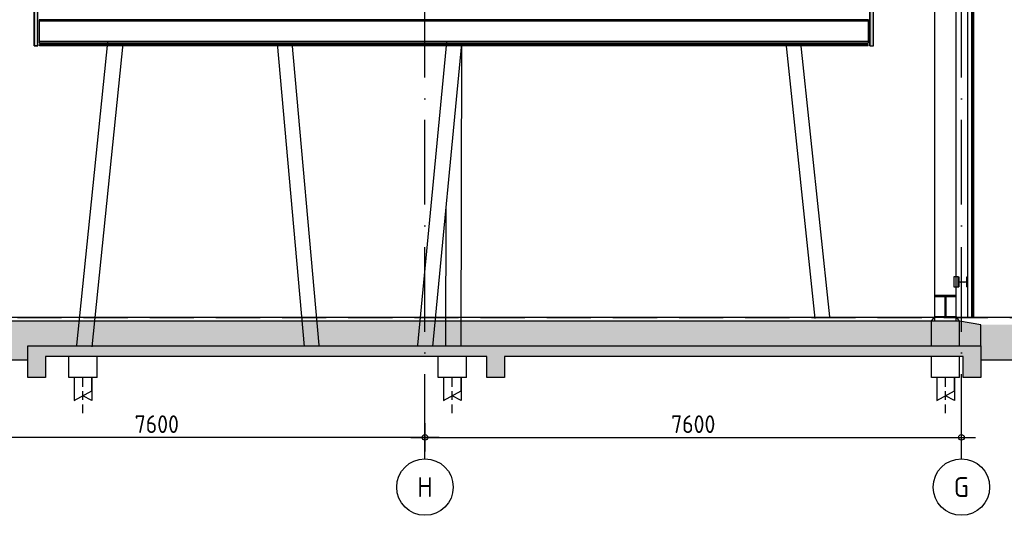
# Model space of a CAD drawing. Header units: millimetres. Extents: x -14070 to 121216, y 14949 to 85047.
# Tile 30 of 33: x 85283 to 99233, y 67007 to 74027. Entities that reach past the tile are written whole.
import ezdxf
from ezdxf.enums import TextEntityAlignment as Align

# ---------------------------------------------------------------- set-up
doc = ezdxf.new("R2010")
doc.units = ezdxf.units.MM
doc.header["$LTSCALE"] = 100
for name, pattern in [('ACAD_ISO10W100', [18, 12, -3, 0, -3]), ('gevels$0$ACAD_ISO10W100', [18, 12, -3, 0, -3]), ('HIDDEN2', [0.1875, 0.125, -0.0625])]:
    doc.linetypes.add(name, pattern=pattern)
doc.layers.get('Defpoints').update_dxf_attribs({"color": 181})
for name, color, linetype in [('A--L$7--_stramien', 1, 'Continuous'), ('A--L28--_hoofddraagkonstrukties', 3, 'Continuous'), ('A--T$7--_stramien', 7, 'Continuous'), ('AM$1A---_MAATVOERING', 2, 'Continuous'), ('BURO_60', 60, 'Continuous'), ('BURO_hoogtelijnen', 8, 'Continuous'), ('BURO_lijnen_0.05', 9, 'Continuous'), ('BURO_lijnen_0.10', 8, 'Continuous'), ('BURO_maaiveld', 7, 'Continuous'), ('Detail_arcering_rood', 1, 'Continuous'), ('Detail_beton', 4, 'Continuous'), ('gevels$0$A--L$7--_stramien', 1, 'Continuous'), ('HATCH', 7, 'Continuous'), ('WIDE', 7, 'Continuous')]:
    doc.layers.add(name, color=color, linetype=linetype)
doc.styles.add('BRON maatvoering', font='isocp.shx')
doc.styles.add('BRON standaard', font='isocp.shx')
doc.dimstyles.new('BURO maatvoering 1-100', dxfattribs={"dimscale": 100, "dimtxt": 2.5, "dimasz": 1, "dimexe": 125, "dimexo": 0, "dimtad": 1, "dimdec": 0, "dimzin": 12, "dimdsep": 46, "dimtxsty": 'BRON maatvoering', "dimblk": 'BURO_maatvoeringssymbool_01', "dimcen": 2, "dimse1": 1, "dimse2": 1, "dimclrd": 1, "dimclrt": 7, "dimadec": 0, "dimazin": 0, "dimtfac": 1, "dimtdec": 0, "dimtix": 1, "dimtofl": 0, "dimtmove": 0, "dimatfit": 3, "dimldrblk": 'DOT', "dimfxl": 1, "dimtolj": 1, "dimtzin": 0, "dimarcsym": 0})

# ---------------------------------------------------------------- blocks, each defined once
blk = doc.blocks.new('BURO_maatvoeringssymbool_01')
at = {"color": 1}
for p, q in [((0, -2), (0, 2)), ((-2, 0), (2, 0))]:
    blk.add_line(p, q, dxfattribs=at)
blk.add_circle((0, 0), 0.4, dxfattribs=at)
blk = doc.blocks.new('*D329')
at = {"layer": 'AM$1A---_MAATVOERING', "color": 1, "lineweight": -2, "transparency": 16777216}
blk.add_line((91125, 68111), (98525, 68111), dxfattribs=at)
at = {"layer": 'Defpoints', "color": 0, "transparency": 16777216}
for p in [(98625, 68111), (91025, 67807), (98625, 67662)]:
    blk.add_point(p, dxfattribs=at)
at = {"layer": 'AM$1A---_MAATVOERING', "color": 1, "lineweight": -2, "transparency": 16777216, "xscale": 100, "yscale": 100, "zscale": 100, "rotation": 180}
blk.add_blockref('BURO_maatvoeringssymbool_01', (91025, 68111), dxfattribs=at)
at = {"layer": 'AM$1A---_MAATVOERING', "color": 1, "lineweight": -2, "transparency": 16777216, "xscale": 100, "yscale": 100, "zscale": 100}
blk.add_blockref('BURO_maatvoeringssymbool_01', (98625, 68111), dxfattribs=at)
at = {"layer": 'AM$1A---_MAATVOERING', "color": 7, "transparency": 16777216, "insert": (94825, 68298), "char_height": 250, "attachment_point": 5, "style": 'BRON maatvoering'}
blk.add_mtext('\\A1;7600', dxfattribs=at)
blk = doc.blocks.new('_Dot')
at = {"color": 0, "linetype": 'ByBlock', "lineweight": -2}
blk.add_line((-0.5, 0), (-1, 0), dxfattribs=at)
at = {"color": 0, "linetype": 'ByBlock', "const_width": 0.5}
blk.add_lwpolyline([(-0.25, 0, 1), (0.25, 0, 1)], format="xyb", close=True, dxfattribs=at)
blk = doc.blocks.new('*D330')
at = {"layer": 'AM$1A---_MAATVOERING', "color": 1, "lineweight": -2, "transparency": 16777216}
blk.add_line((90925, 68111), (83525, 68111), dxfattribs=at)
at = {"layer": 'Defpoints', "color": 0, "transparency": 16777216}
for p in [(83425, 68111), (83425, 67807), (91025, 67807)]:
    blk.add_point(p, dxfattribs=at)
at = {"layer": 'AM$1A---_MAATVOERING', "color": 1, "lineweight": -2, "transparency": 16777216, "xscale": 100, "yscale": 100, "zscale": 100, "rotation": 180}
blk.add_blockref('BURO_maatvoeringssymbool_01', (83425, 68111), dxfattribs=at)
at = {"layer": 'AM$1A---_MAATVOERING', "color": 1, "lineweight": -2, "transparency": 16777216, "xscale": 100, "yscale": 100, "zscale": 100}
blk.add_blockref('BURO_maatvoeringssymbool_01', (91025, 68111), dxfattribs=at)
at = {"layer": 'AM$1A---_MAATVOERING', "color": 7, "transparency": 16777216, "insert": (87225, 68298), "char_height": 250, "attachment_point": 5, "style": 'BRON maatvoering'}
blk.add_mtext('\\A1;7600', dxfattribs=at)
blk = doc.blocks.new('paal')
at = {"color": 1}
for points in [[(1707, -22488), (1707, -22814), (1957, -22677), (1957, -22488)], [(1957, -22488), (1957, -22814), (1832, -22745)]]:
    blk.add_lwpolyline(points, dxfattribs=at)
at = {"layer": 'BURO_hoogtelijnen', "linetype": 'HIDDEN2', "ltscale": 10}
blk.add_line((1832, -22992), (1832, -22444), dxfattribs=at)
blk = doc.blocks.new('*U53')
at = {"layer": 'HATCH'}
h = blk.add_hatch(dxfattribs=at)
h.set_pattern_fill('ANSI32', color=256, scale=0.5, style=0)
h.set_pattern_definition([(45, (0, -66.5), (-3.3676, 3.3676), []), (45, (2.245, -66.5), (-3.3676, 3.3676), [])])
edge = h.paths.add_edge_path()
edge.add_line((70, -133), (70, -124.5))
edge.add_line((70, -124.5), (14.75, -124.5))
edge.add_arc((14.75, -112.5), 12, 180, 270, ccw=False)
edge.add_line((2.75, -112.5), (2.75, -20.5))
edge.add_arc((14.75, -20.5), 12, 90, 180, ccw=False)
edge.add_line((14.75, -8.5), (70, -8.5))
edge.add_line((70, -8.5), (70, 0))
edge.add_line((70, 0), (-70, 0))
edge.add_line((-70, 0), (-70, -8.5))
edge.add_line((-70, -8.5), (-14.75, -8.5))
edge.add_arc((-14.75, -20.5), 12, 0, 90, ccw=False)
edge.add_line((-2.75, -20.5), (-2.75, -112.5))
edge.add_arc((-14.75, -112.5), 12, -90, 0, ccw=False)
edge.add_line((-14.75, -124.5), (-70, -124.5))
edge.add_line((-70, -124.5), (-70, -133))
edge.add_line((-70, -133), (70, -133))
at = {"color": 0, "linetype": 'ByBlock'}
blk.add_lwpolyline([(70, -133), (70, -124.5), (14.75, -124.5, -0.41421356), (2.75, -112.5), (2.75, -20.5, -0.41421356), (14.75, -8.5), (70, -8.5), (70, 0), (-70, 0), (-70, -8.5), (-14.75, -8.5, -0.41421356), (-2.75, -20.5), (-2.75, -112.5, -0.41421356), (-14.75, -124.5), (-70, -124.5), (-70, -133)], format="xyb", close=True, dxfattribs=at)
blk = doc.blocks.new('*U174')
at = {"layer": 'WIDE'}
blk.add_blockref('*U53', (0, 0), dxfattribs=at)
blk = doc.blocks.new('*D344')
at = {"layer": 'AM$1A---_MAATVOERING', "color": 1, "lineweight": -2, "transparency": 16777216}
blk.add_line((91125, 68111), (98525, 68111), dxfattribs=at)
at = {"layer": 'Defpoints', "color": 0, "transparency": 16777216}
for p in [(98625, 68111), (91025, 67807), (98625, 67662)]:
    blk.add_point(p, dxfattribs=at)
at = {"layer": 'AM$1A---_MAATVOERING', "color": 1, "lineweight": -2, "transparency": 16777216, "xscale": 100, "yscale": 100, "zscale": 100, "rotation": 180}
blk.add_blockref('BURO_maatvoeringssymbool_01', (91025, 68111), dxfattribs=at)
at = {"layer": 'AM$1A---_MAATVOERING', "color": 1, "lineweight": -2, "transparency": 16777216, "xscale": 100, "yscale": 100, "zscale": 100}
blk.add_blockref('BURO_maatvoeringssymbool_01', (98625, 68111), dxfattribs=at)
at = {"layer": 'AM$1A---_MAATVOERING', "color": 7, "transparency": 16777216, "insert": (94825, 68298), "char_height": 250, "attachment_point": 5, "style": 'BRON maatvoering'}
blk.add_mtext('\\A1;7600', dxfattribs=at)
blk = doc.blocks.new('*D345')
at = {"layer": 'AM$1A---_MAATVOERING', "color": 1, "lineweight": -2, "transparency": 16777216}
blk.add_line((90925, 68111), (83525, 68111), dxfattribs=at)
at = {"layer": 'Defpoints', "color": 0, "transparency": 16777216}
for p in [(83425, 68111), (83425, 67807), (91025, 67807)]:
    blk.add_point(p, dxfattribs=at)
at = {"layer": 'AM$1A---_MAATVOERING', "color": 1, "lineweight": -2, "transparency": 16777216, "xscale": 100, "yscale": 100, "zscale": 100, "rotation": 180}
blk.add_blockref('BURO_maatvoeringssymbool_01', (83425, 68111), dxfattribs=at)
at = {"layer": 'AM$1A---_MAATVOERING', "color": 1, "lineweight": -2, "transparency": 16777216, "xscale": 100, "yscale": 100, "zscale": 100}
blk.add_blockref('BURO_maatvoeringssymbool_01', (91025, 68111), dxfattribs=at)
at = {"layer": 'AM$1A---_MAATVOERING', "color": 7, "transparency": 16777216, "insert": (87225, 68298), "char_height": 250, "attachment_point": 5, "style": 'BRON maatvoering'}
blk.add_mtext('\\A1;7600', dxfattribs=at)
blk = doc.blocks.new('AL_stramlab_01_P03_BV')
at = {"color": 2, "linetype": 'Continuous', "lineweight": -2}
blk.add_circle((0, 0), 500, dxfattribs=at)
at = {"color": 4, "linetype": 'Continuous', "lineweight": -2, "style": 'BRON standaard'}
blk.add_attdef('LABEL', text='', height=350, dxfattribs=at).set_placement((0, 0), align=Align.MIDDLE_CENTER)

msp = doc.modelspace()

# ---------------------------------------------------------------- hatches: boundary and pattern name
at = {"layer": 'BURO_maaiveld'}
msp.add_hatch(color=80, dxfattribs=at).paths.add_polyline_path([(98900, 69707), (98600, 69757), (78214.7, 69757), (78214.7, 69207), (85400, 69207), (85400, 69407), (98900, 69407)])
msp.add_hatch(color=80, dxfattribs=at).paths.add_polyline_path([(98900, 69707), (98600, 69757), (78214.7, 69757), (78214.7, 69207), (85400, 69207), (85400, 69407), (98900, 69407)])
at = {"layer": 'Detail_arcering_rood'}
h = msp.add_hatch(color=60, dxfattribs=at)
h.dxf.hatch_style = 1
h.paths.add_polyline_path([(97380, 73657), (97380, 79401.1), (97111.2, 79401.1), (97111.2, 79104.1), (85758.9, 79104.1), (85758.9, 79401.1), (85490, 79401.1), (85490, 73657), (85540, 73657), (85540, 74555), (85858.9, 74557), (85858.9, 75057), (85808.9, 75057), (85808.9, 76257), (85858.9, 76257), (85858.9, 77457), (85808.9, 77457), (85808.9, 78608.4), (97061.2, 78608.4), (97061.2, 77457), (97011.2, 77457), (97011.2, 76257), (97061.2, 76257), (97061.2, 75057), (97011.2, 75057), (97011.2, 74555), (97330, 74555), (97330, 73657)])
h.paths.add_polyline_path([(97061.2, 78658.4), (85808.9, 78658.4), (85808.9, 78997), (97061.2, 78997)], flags=16)
h = msp.add_hatch(color=60, dxfattribs=at)
h.dxf.hatch_style = 1
h.paths.add_polyline_path([(97380, 73657), (97380, 79401.1), (97111.2, 79401.1), (97111.2, 79104.1), (85758.9, 79104.1), (85758.9, 79401.1), (85490, 79401.1), (85490, 73657), (85540, 73657), (85540, 74555), (85858.9, 74557), (85858.9, 75057), (85808.9, 75057), (85808.9, 76257), (85858.9, 76257), (85858.9, 77457), (85808.9, 77457), (85808.9, 78608.4), (97061.2, 78608.4), (97061.2, 77457), (97011.2, 77457), (97011.2, 76257), (97061.2, 76257), (97061.2, 75057), (97011.2, 75057), (97011.2, 74555), (97330, 74555), (97330, 73657)])
h.paths.add_polyline_path([(97061.2, 78658.4), (85808.9, 78658.4), (85808.9, 78997), (97061.2, 78997)], flags=16)
h = msp.add_hatch(dxfattribs=at)
h.set_pattern_fill('BETON', color=256, scale=2, style=0)
h.set_pattern_definition([(17, (16831, 50166.948), (10.314982, 31.931044), [0, -32.64, -18.48, 0, -26.88]), (48, (16831, 50166.948), (-7.366232, 32.468733), [0, -32.32, 0, -32.96, 0, -26.56]), (71, (16831, 50166.948), (-19.164631, 26.905229), [0, -32, 0, -19.2, -26.32])])
h.paths.add_polyline_path([(98900, 69407), (98900, 68957), (98650, 68957), (98650, 69257), (92150, 69257), (92150, 68957), (91900, 68957), (91900, 69257), (85650, 69257), (85650, 68957), (85400, 68957), (85400, 69407)])
h = msp.add_hatch(dxfattribs=at)
h.set_pattern_fill('BETON', color=256, scale=2, style=0)
h.set_pattern_definition([(17, (55125.016, 50166.948), (10.314982, 31.931044), [0, -32.64, -18.48, 0, -26.88]), (48, (55125.016, 50166.948), (-7.366232, 32.468733), [0, -32.32, 0, -32.96, 0, -26.56]), (71, (55125.016, 50166.948), (-19.16463, 26.905229), [0, -32, 0, -19.2, -26.32])])
h.paths.add_polyline_path([(98900, 69407), (98900, 68957), (98650, 68957), (98650, 69257), (92150, 69257), (92150, 68957), (91900, 68957), (91900, 69257), (85650, 69257), (85650, 68957), (85400, 68957), (85400, 69407)])

# ---------------------------------------------------------------- linework, layer by layer
at = {"color": 1}
for p, q in [((98250.8, 69757), (98250.8, 81317)), ((98549.3, 69757), (98549.3, 81317)), ((97311, 74008), (85559, 74008)), ((97311, 73716), (85559, 73716)), ((86526.1, 73709), (86088.1, 69418.7)), ((86743.9, 73685.5), (86305.9, 69395.2)), ((88929.9, 73687.6), (89312.9, 69397.6)), ((89140.1, 73706.3), (89523.1, 69416.3)), ((91330, 73707), (90920, 69417)), ((91540, 73686.9), (91130, 69396.9)), ((91544.6, 73697), (91534.5, 69406.7)), ((96135.5, 73697), (96548, 69796.7)), ((96345.5, 73697), (96758, 69817.2)), ((91320.1, 71385.4), (91315.5, 69407.2)), ((98200, 69757), (98238.1, 69807)), ((98200, 69407), (98200, 69757)), ((98600, 69757), (98200, 69757)), ((98562, 69807), (98238.1, 69807)), ((98600, 69757), (98562, 69807)), ((98600, 69407), (98600, 69757)), ((85978.2, 68957), (85978.2, 69257)), ((86378.2, 68957), (86378.2, 69257)), ((91212.3, 68957), (91212.3, 69257)), ((91612.3, 68957), (91612.3, 69257)), ((98200, 68957), (98200, 69257)), ((98600, 68957), (98600, 69257)), ((86378.2, 68957), (85978.2, 68957)), ((91612.3, 68957), (91212.3, 68957)), ((98600, 68957), (98200, 68957))]:
    msp.add_line(p, q, dxfattribs=at)
for p, q in [((85490, 73657), (85490, 79398.3)), ((85540, 73657), (85540, 79399.9)), ((97330, 73657), (97330, 79399.9)), ((97380, 73657), (97380, 79398.3)), ((97305, 73677), (85565, 73677)), ((85565, 73657), (85565, 73677)), ((97305, 73657), (97305, 73677)), ((85540, 73657), (85490, 73657)), ((97305, 73657), (85565, 73657)), ((97330, 73657), (97380, 73657))]:
    msp.add_line(p, q)
for points in [[(85490, 79401.1), (85490, 73657), (85540, 73657), (85540, 74555)], [(85490, 79401.1), (85490, 73657), (85540, 73657), (85540, 74555)], [(97330, 74555), (97330, 73657), (97380, 73657), (97380, 79401.1)], [(97330, 74555), (97330, 73657), (97380, 73657), (97380, 79401.1)]]:
    msp.add_lwpolyline(points)
for points in [[(97311, 74027), (85559, 74027), (85559, 73697), (97311, 73697)], [(97311, 74027), (85559, 74027), (85559, 73697), (97311, 73697)], [(98578.7, 70382.7), (98519.3, 70382.7), (98519.3, 70242.7), (98578.7, 70242.7)], [(98578.7, 70382.7), (98519.3, 70382.7), (98519.3, 70242.7), (98578.7, 70242.7)], [(98549.3, 70122), (98250.8, 70122), (98250.8, 70107), (98549.3, 70107)], [(98549.3, 70122), (98250.8, 70122), (98250.8, 70107), (98549.3, 70107)], [(98407.5, 70107), (98392.5, 70107), (98392.5, 69822), (98407.5, 69822)], [(98407.5, 70107), (98392.5, 70107), (98392.5, 69822), (98407.5, 69822)], [(98250.8, 69822), (98549.3, 69822), (98549.3, 69807), (98250.8, 69807)], [(98250.8, 69822), (98549.3, 69822), (98549.3, 69807), (98250.8, 69807)]]:
    msp.add_lwpolyline(points, close=True, dxfattribs=at)
at = {"layer": 'A--L$7--_stramien', "color": 1, "linetype": 'ACAD_ISO10W100', "lineweight": -3}
for p, q in [((98625, 67807), (98625, 84163.8)), ((98625, 67807), (98625, 84163.8)), ((98625, 67807), (98625, 84163.8)), ((91025, 67807), (91025, 70807)), ((91025, 67807), (91025, 70807))]:
    msp.add_line(p, q, dxfattribs=at)
at = {"layer": 'BURO_60'}
msp.add_solid([(98780.7, 82705.1), (98770.7, 82705.1), (98781.5, 69805.1), (98771.5, 69805.1)], dxfattribs=at)
msp.add_solid([(98780.7, 82705.1), (98770.7, 82705.1), (98781.5, 69805.1), (98771.5, 69805.1)], dxfattribs=at)
at = {"layer": 'BURO_hoogtelijnen', "linetype": 'HIDDEN2', "ltscale": 50}
msp.add_line((-2875, 69807), (106016.8, 69807), dxfattribs=at)
at = {"layer": 'BURO_lijnen_0.05'}
for points in [[(98711.7, 82705.1), (98712.5, 69805.1)], [(98711.7, 82705.1), (98712.5, 69805.1)], [(98795.7, 82705.1), (98796.5, 69805.1)], [(98795.7, 82705.1), (98796.5, 69805.1)]]:
    msp.add_lwpolyline(points, dxfattribs=at)
at = {"layer": 'BURO_lijnen_0.10'}
for points in [[(98771.5, 69805.1), (98770.7, 82705.1)], [(98771.5, 69805.1), (98770.7, 82705.1)], [(98780.7, 82705.1), (98781.5, 69805.1)], [(98780.7, 82705.1), (98781.5, 69805.1)]]:
    msp.add_lwpolyline(points, dxfattribs=at)
at = {"layer": 'BURO_maaiveld', "ltscale": 50}
msp.add_line((98900, 69207), (106520, 69207), dxfattribs=at)
at = {"layer": 'BURO_maaiveld', "color": 80}
msp.add_lwpolyline([(98900, 69707), (98600, 69757), (78214.7, 69757), (78214.7, 69207), (85400, 69207), (85400, 69407), (98900, 69407)], close=True, dxfattribs=at)
msp.add_lwpolyline([(98900, 69707), (98600, 69757), (78214.7, 69757), (78214.7, 69207), (85400, 69207), (85400, 69407), (98900, 69407)], close=True, dxfattribs=at)
msp.add_solid([(98900, 69707), (98900, 69207), (106520, 69707), (106520, 69207)], dxfattribs=at)
at = {"layer": 'Defpoints'}
msp.add_line((106016.8, 69807), (-2875, 69807), dxfattribs=at)
msp.add_line((106016.8, 69807), (-2875, 69807), dxfattribs=at)
at = {"layer": 'Detail_beton'}
msp.add_lwpolyline([(98900, 69407), (98900, 68957), (98650, 68957), (98650, 69257), (92150, 69257), (92150, 68957), (91900, 68957), (91900, 69257), (85650, 69257), (85650, 68957), (85400, 68957), (85400, 69407)], close=True, dxfattribs=at)
msp.add_lwpolyline([(98900, 69407), (98900, 68957), (98650, 68957), (98650, 69257), (92150, 69257), (92150, 68957), (91900, 68957), (91900, 69257), (85650, 69257), (85650, 68957), (85400, 68957), (85400, 69407)], close=True, dxfattribs=at)
at = {"layer": 'gevels$0$A--L$7--_stramien', "color": 1, "linetype": 'gevels$0$ACAD_ISO10W100', "lineweight": -3}
msp.add_line((91025, 67807), (91025, 85047), dxfattribs=at)

# ---------------------------------------------------------------- block references
for p in [(84346.2, 91445.2), (84346.2, 91445.2), (89580.3, 91445.2), (89580.3, 91445.2), (96568, 91445.2), (96568, 91445.2)]:
    msp.add_blockref('paal', p)
at = {"layer": 'A--L28--_hoofddraagkonstrukties', "xscale": -1, "rotation": 270}
msp.add_blockref('*U174', (98711.7, 70312.7), dxfattribs=at)
msp.add_blockref('*U174', (98711.7, 70312.7), dxfattribs=at)
at = {"layer": 'A--T$7--_stramien', "color": 7, "linetype": 'Continuous', "lineweight": -3, "xscale": 0.8, "yscale": 0.8, "zscale": 0.8}
for p, values in [((91025, 67407), {'LABEL': 'H'}), ((98625, 67407), {'LABEL': 'G'})]:
    msp.add_blockref('AL_stramlab_01_P03_BV', p, dxfattribs=at).add_auto_attribs(values)

# ---------------------------------------------------------------- dimensions: what is measured, and where the dimension line sits
at = {"layer": 'AM$1A---_MAATVOERING'}
for base, p2, picture, middle in [((83425, 68110.6), (83425, 67807), '*D330', (87225, 68298.1)), ((83425, 68110.6), (83425, 67807), '*D345', (87225, 68298.1)), ((98625, 68110.6), (98625, 67661.6), '*D329', (94825, 68298.1)), ((98625, 68110.6), (98625, 67661.6), '*D344', (94825, 68298.1))]:
    dim = msp.add_linear_dim(base=base, p1=(91025, 67807), p2=p2, angle=180, dimstyle='BURO maatvoering 1-100', override={"dimtmove": 1}, dxfattribs=at)
    dim.commit()
    dim.dimension.update_dxf_attribs({"geometry": picture, "text_midpoint": middle})

doc.saveas('drawing.dxf')
